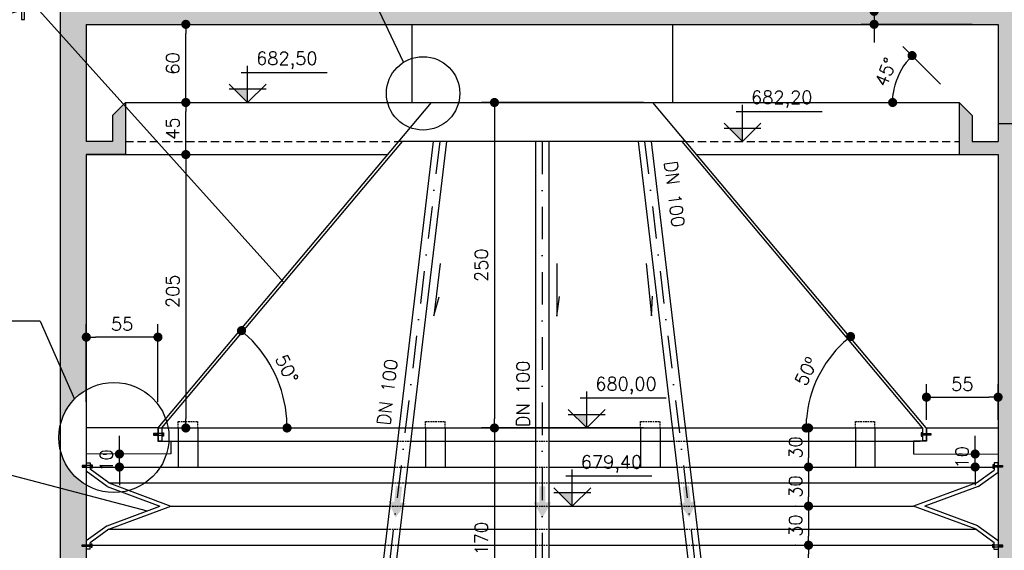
# Model space of a CAD drawing. Extents: x -5331 to -1301, y -1061 to 1809.
# Tile 4 of 25: x -4043 to -3287, y -446 to -38. Entities that reach past the tile are written whole.
import ezdxf

# ---------------------------------------------------------------- set-up
doc = ezdxf.new("R2010")
doc.units = 0
doc.header["$LTSCALE"] = 10
doc.header["$MEASUREMENT"] = 0
for name, pattern in [('DASHDOT', [1, 0.5, -0.25, 0, -0.25]), ('HIDDEN', [0.375, 0.25, -0.125]), ('HIDDEN2', [0.1875, 0.125, -0.0625])]:
    doc.linetypes.add(name, pattern=pattern)
doc.layers.get('0').update_dxf_attribs({"linetype": 'CONTINUOUS'})
doc.layers.get('DEFPOINTS').update_dxf_attribs({"linetype": 'CONTINUOUS'})
for name, color, linetype in [('BAR-EIXOS', 9, 'DASHDOT'), ('BAR-PECAS', 3, 'CONTINUOUS'), ('ELEVAÇÃO', 2, 'CONTINUOUS'), ('HITA', 150, 'CONTINUOUS'), ('PAREDES', 5, 'CONTINUOUS'), ('PROJEÇAO', 9, 'HIDDEN')]:
    doc.layers.add(name, color=color, linetype=linetype)
doc.styles.add('ROMANS', font='romans.shx')
doc.dimstyles.new('DIM1', dxfattribs={"dimtxt": 10, "dimasz": 7, "dimexe": 10, "dimexo": 20, "dimgap": 5, "dimtad": 1, "dimdec": 0, "dimzin": 0, "dimdsep": 46, "dimtxsty": 'ROMANS', "dimblk1": 'DOT', "dimblk2": 'DOT', "dimsah": 1, "dimcen": 0, "dimclrd": 9, "dimclre": 9, "dimclrt": 3, "dimadec": 0, "dimazin": 0, "dimtfac": 1e-07, "dimtdec": 0, "dimtix": 1, "dimtmove": 2, "dimatfit": 3, "dimldrblk": 'DOT', "dimfxl": 0, "dimtolj": 1, "dimtzin": 0, "dimlwd": -1, "dimlwe": -1, "dimarcsym": 0})

# ---------------------------------------------------------------- blocks, each defined once
blk = doc.blocks.new('DOT')
at = {"color": 0, "linetype": 'ByBlock'}
blk.add_line((-0.5, 0), (-1, 0), dxfattribs=at)
at = {"color": 0, "linetype": 'ByBlock', "const_width": 0.5}
blk.add_lwpolyline([(-0.25, 0, 1), (0.25, 0, 1)], format="xyb", close=True, dxfattribs=at)
blk = doc.blocks.new('*D124')
at = {"color": 9}
for p, q in [((-4033.4, -31.58), (-4176.46, -31.58)), ((-4166.46, -734.58), (-4166.46, -38.58)), ((-4033.4, -741.58), (-4176.46, -741.58))]:
    blk.add_line(p, q, dxfattribs=at)
at = {"layer": 'DEFPOINTS', "color": 0}
for p in [(-4166.46, -31.58), (-4013.4, -31.58), (-4013.4, -741.58)]:
    blk.add_point(p, dxfattribs=at)
at = {"color": 9, "xscale": 7, "yscale": 7, "zscale": 7}
for p, rotation in [((-4166.46, -31.58), 90), ((-4166.46, -741.58), 270)]:
    blk.add_blockref('DOT', p, dxfattribs=dict(at, rotation=rotation))
at = {"color": 3, "insert": (-4176.46, -386.58), "char_height": 10, "attachment_point": 5, "rotation": 90, "style": 'ROMANS'}
blk.add_mtext('\\A1;715', dxfattribs=at)
blk = doc.blocks.new('_DOT')
at = {"color": 0, "linetype": 'ByBlock'}
blk.add_line((-0.5, 0), (-1, 0), dxfattribs=at)
at = {"color": 0, "linetype": 'ByBlock', "const_width": 0.5}
blk.add_lwpolyline([(-0.25, 0, 1), (0.25, 0, 1)], format="xyb", close=True, dxfattribs=at)
blk = doc.blocks.new('*D132')
at = {"color": 9}
blk.add_arc((-3349.99, -351.58), 89.33, 132.68037, 175.50899, dxfattribs=at)
at = {"layer": 'DEFPOINTS', "color": 0}
for p in [(-3507.32, -151.58), (-3423.58, -300.93), (-3955.59, -351.58), (-3353.92, -351.58), (-3349.68, -351.98)]:
    blk.add_point(p, dxfattribs=at)
at = {"color": 9, "xscale": 7, "yscale": 7, "zscale": 7}
for p, rotation in [((-3405.22, -281.37), 40.43486447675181), ((-3439.32, -351.58), 267.7544937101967)]:
    blk.add_blockref('DOT', p, dxfattribs=dict(at, rotation=rotation))
at = {"color": 3, "insert": (-3439.34, -308.19), "char_height": 10, "attachment_point": 5, "rotation": 64.09468, "style": 'ROMANS'}
blk.add_mtext('\\A1;50º', dxfattribs=at)
blk = doc.blocks.new('*D133')
at = {"color": 9}
blk.add_arc((-3935.36, -351.58), 97.49, 4.11477, 45.97197, dxfattribs=at)
at = {"layer": 'DEFPOINTS', "color": 0}
for p in [(-3768.05, -151.58), (-3841.97, -323.57), (-3935.69, -351.98), (-3931.45, -351.58), (-3319.79, -351.58)]:
    blk.add_point(p, dxfattribs=at)
at = {"color": 9, "xscale": 7, "yscale": 7, "zscale": 7}
for p, rotation in [((-3872.8, -276.8), 138.0293574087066), ((-3837.87, -351.58), 272.0573864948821)]:
    blk.add_blockref('DOT', p, dxfattribs=dict(at, rotation=rotation))
at = {"color": 3, "insert": (-3837.97, -306.08), "char_height": 10, "attachment_point": 5, "rotation": 295.04337, "style": 'ROMANS'}
blk.add_mtext('\\A1;50°', dxfattribs=at)
blk = doc.blocks.new('*D134')
at = {"color": 9}
for p, q in [((-3941.98, -141.58), (-3905.58, -141.58)), ((-3915.58, -148.58), (-3915.58, -344.58)), ((-3927.02, -351.58), (-3905.58, -351.58))]:
    blk.add_line(p, q, dxfattribs=at)
at = {"layer": 'DEFPOINTS', "color": 0}
for p in [(-3961.98, -141.58), (-3947.02, -351.58), (-3915.58, -351.58)]:
    blk.add_point(p, dxfattribs=at)
at = {"color": 9, "xscale": 7, "yscale": 7, "zscale": 7}
for p, rotation in [((-3915.58, -141.58), 90), ((-3915.58, -351.58), 270)]:
    blk.add_blockref('DOT', p, dxfattribs=dict(at, rotation=rotation))
at = {"color": 3, "insert": (-3925.58, -246.58), "char_height": 10, "attachment_point": 5, "rotation": 90, "style": 'ROMANS'}
blk.add_mtext('\\A1;205', dxfattribs=at)
blk = doc.blocks.new('*D135')
at = {"color": 9}
for p, q in [((-3966.53, -364.58), (-3966.52, -357.58)), ((-3979.12, -371.57), (-3976.54, -371.57)), ((-3966.55, -381.59), (-3966.54, -371.58)), ((-3979.14, -381.58), (-3976.55, -381.58)), ((-3966.56, -388.59), (-3966.57, -395.59))]:
    blk.add_line(p, q, dxfattribs=at)
at = {"layer": 'DEFPOINTS', "color": 0}
for p in [(-3966.54, -371.58), (-3959.12, -371.59), (-3959.14, -381.6)]:
    blk.add_point(p, dxfattribs=at)
at = {"color": 9, "xscale": 7, "yscale": 7, "zscale": 7}
for p, rotation in [((-3966.54, -371.58), 269.9313088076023), ((-3966.55, -381.59), 89.93130880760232)]:
    blk.add_blockref('DOT', p, dxfattribs=dict(at, rotation=rotation))
at = {"color": 3, "insert": (-3976.54, -376.57), "char_height": 10, "attachment_point": 5, "rotation": 89.93131, "style": 'ROMANS'}
blk.add_mtext('\\A1;10', dxfattribs=at)
blk = doc.blocks.new('*D136')
at = {"color": 9}
for p, q in [((-3991.98, -331.58), (-3991.98, -271.8)), ((-3936.98, -331.58), (-3936.98, -271.8)), ((-3943.98, -281.8), (-3984.98, -281.8))]:
    blk.add_line(p, q, dxfattribs=at)
at = {"layer": 'DEFPOINTS', "color": 0}
for p in [(-3991.98, -281.8), (-3991.98, -351.58), (-3936.98, -351.58)]:
    blk.add_point(p, dxfattribs=at)
at = {"color": 9, "xscale": 7, "yscale": 7, "zscale": 7, "rotation": 180}
blk.add_blockref('DOT', (-3991.98, -281.8), dxfattribs=at)
at = {"color": 9, "xscale": 7, "yscale": 7, "zscale": 7}
blk.add_blockref('DOT', (-3936.98, -281.8), dxfattribs=at)
at = {"color": 3, "insert": (-3964.48, -271.8), "char_height": 10, "attachment_point": 5, "style": 'ROMANS'}
blk.add_mtext('\\A1;55', dxfattribs=at)
blk = doc.blocks.new('*D137')
at = {"color": 9}
for p, q in [((-3941.98, -101.58), (-3905.58, -101.58)), ((-3915.58, -134.58), (-3915.58, -108.58)), ((-3941.98, -141.58), (-3905.58, -141.58))]:
    blk.add_line(p, q, dxfattribs=at)
at = {"layer": 'DEFPOINTS', "color": 0}
for p in [(-3961.98, -101.58), (-3915.58, -101.58), (-3961.98, -141.58)]:
    blk.add_point(p, dxfattribs=at)
at = {"color": 9, "xscale": 7, "yscale": 7, "zscale": 7}
for p, rotation in [((-3915.58, -101.58), 90), ((-3915.58, -141.58), 270)]:
    blk.add_blockref('DOT', p, dxfattribs=dict(at, rotation=rotation))
at = {"color": 3, "insert": (-3925.58, -121.58), "char_height": 10, "attachment_point": 5, "rotation": 90, "style": 'ROMANS'}
blk.add_mtext('\\A1;45', dxfattribs=at)
blk = doc.blocks.new('*D138')
at = {"color": 9}
for p, q in [((-3971.98, -41.58), (-3905.58, -41.58)), ((-3915.58, -94.58), (-3915.58, -48.58)), ((-3941.98, -101.58), (-3905.58, -101.58))]:
    blk.add_line(p, q, dxfattribs=at)
at = {"layer": 'DEFPOINTS', "color": 0}
for p in [(-3991.98, -41.58), (-3915.58, -41.58), (-3961.98, -101.58)]:
    blk.add_point(p, dxfattribs=at)
at = {"color": 9, "xscale": 7, "yscale": 7, "zscale": 7}
for p, rotation in [((-3915.58, -41.58), 90), ((-3915.58, -101.58), 270)]:
    blk.add_blockref('DOT', p, dxfattribs=dict(at, rotation=rotation))
at = {"color": 3, "insert": (-3925.58, -71.58), "char_height": 10, "attachment_point": 5, "rotation": 90, "style": 'ROMANS'}
blk.add_mtext('\\A1;60', dxfattribs=at)
blk = doc.blocks.new('*D140')
at = {"color": 9}
for p, q in [((-3564.11, -101.58), (-3688.65, -101.58)), ((-3678.65, -108.58), (-3678.65, -344.58)), ((-3564.11, -351.58), (-3688.65, -351.58))]:
    blk.add_line(p, q, dxfattribs=at)
at = {"layer": 'DEFPOINTS', "color": 0}
for p in [(-3544.11, -101.58), (-3678.65, -351.58), (-3544.11, -351.58)]:
    blk.add_point(p, dxfattribs=at)
at = {"color": 9, "xscale": 7, "yscale": 7, "zscale": 7}
for p, rotation in [((-3678.65, -101.58), 90), ((-3678.65, -351.58), 270)]:
    blk.add_blockref('DOT', p, dxfattribs=dict(at, rotation=rotation))
at = {"color": 3, "insert": (-3688.65, -226.58), "char_height": 10, "attachment_point": 5, "rotation": 90, "style": 'ROMANS'}
blk.add_mtext('\\A1;250', dxfattribs=at)
blk = doc.blocks.new('*D141')
at = {"color": 9}
for p, q in [((-3457.51, -441.58), (-3447.51, -441.58)), ((-3437.51, -514.58), (-3437.51, -448.58)), ((-3457.51, -521.58), (-3447.51, -521.58))]:
    blk.add_line(p, q, dxfattribs=at)
at = {"layer": 'DEFPOINTS', "color": 0}
for p in [(-3437.51, -441.58), (-3437.51, -441.58), (-3437.51, -521.58)]:
    blk.add_point(p, dxfattribs=at)
at = {"color": 9, "xscale": 7, "yscale": 7, "zscale": 7}
for p, rotation in [((-3437.51, -441.58), 90), ((-3437.51, -521.58), 270)]:
    blk.add_blockref('DOT', p, dxfattribs=dict(at, rotation=rotation))
at = {"color": 3, "insert": (-3447.51, -481.58), "char_height": 10, "attachment_point": 5, "rotation": 90, "style": 'ROMANS'}
blk.add_mtext('\\A1;80', dxfattribs=at)
blk = doc.blocks.new('*D143')
at = {"color": 9}
for p, q in [((-3564.11, -351.58), (-3688.65, -351.58)), ((-3678.65, -358.58), (-3678.65, -514.58)), ((-3564.11, -521.58), (-3688.65, -521.58))]:
    blk.add_line(p, q, dxfattribs=at)
at = {"layer": 'DEFPOINTS', "color": 0}
for p in [(-3544.11, -351.58), (-3678.65, -521.58), (-3544.11, -521.58)]:
    blk.add_point(p, dxfattribs=at)
at = {"color": 9, "xscale": 7, "yscale": 7, "zscale": 7}
for p, rotation in [((-3678.65, -351.58), 90), ((-3678.65, -521.58), 270)]:
    blk.add_blockref('DOT', p, dxfattribs=dict(at, rotation=rotation))
at = {"color": 3, "insert": (-3688.65, -436.58), "char_height": 10, "attachment_point": 5, "rotation": 90, "style": 'ROMANS'}
blk.add_mtext('\\A1;170', dxfattribs=at)
blk = doc.blocks.new('*D146')
at = {"color": 9}
for p, q in [((-3448.44, -351.58), (-3447.51, -351.58)), ((-3437.51, -358.58), (-3437.51, -374.58)), ((-3448.44, -381.58), (-3447.51, -381.58))]:
    blk.add_line(p, q, dxfattribs=at)
at = {"layer": 'DEFPOINTS', "color": 0}
for p in [(-3428.44, -351.58), (-3437.51, -381.58), (-3428.44, -381.58)]:
    blk.add_point(p, dxfattribs=at)
at = {"color": 9, "xscale": 7, "yscale": 7, "zscale": 7}
for p, rotation in [((-3437.51, -351.58), 90), ((-3437.51, -381.58), 270)]:
    blk.add_blockref('DOT', p, dxfattribs=dict(at, rotation=rotation))
at = {"color": 3, "insert": (-3447.51, -366.58), "char_height": 10, "attachment_point": 5, "rotation": 90, "style": 'ROMANS'}
blk.add_mtext('\\A1;30', dxfattribs=at)
blk = doc.blocks.new('*D147')
at = {"color": 9}
for p, q in [((-3309.6, -364.56), (-3309.59, -357.56)), ((-3322.19, -371.54), (-3319.61, -371.55)), ((-3309.62, -381.57), (-3309.61, -371.56)), ((-3322.21, -381.56), (-3319.62, -381.56)), ((-3309.63, -388.57), (-3309.64, -395.57))]:
    blk.add_line(p, q, dxfattribs=at)
at = {"layer": 'DEFPOINTS', "color": 0}
for p in [(-3309.61, -371.56), (-3302.19, -371.57), (-3302.21, -381.58)]:
    blk.add_point(p, dxfattribs=at)
at = {"color": 9, "xscale": 7, "yscale": 7, "zscale": 7}
for p, rotation in [((-3309.61, -371.56), 269.9313088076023), ((-3309.62, -381.57), 89.93130880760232)]:
    blk.add_blockref('DOT', p, dxfattribs=dict(at, rotation=rotation))
at = {"color": 3, "insert": (-3319.61, -374.11), "char_height": 10, "attachment_point": 5, "rotation": 89.93131, "style": 'ROMANS'}
blk.add_mtext('\\A1;10', dxfattribs=at)
blk = doc.blocks.new('*D151')
at = {"color": 9}
for p, q in [((-3447.19, -411.58), (-3447.51, -411.58)), ((-3437.51, -418.58), (-3437.51, -434.58)), ((-3447.19, -441.58), (-3447.51, -441.58))]:
    blk.add_line(p, q, dxfattribs=at)
at = {"layer": 'DEFPOINTS', "color": 0}
for p in [(-3427.19, -411.58), (-3437.51, -441.58), (-3427.19, -441.58)]:
    blk.add_point(p, dxfattribs=at)
at = {"color": 9, "xscale": 7, "yscale": 7, "zscale": 7}
for p, rotation in [((-3437.51, -411.58), 90), ((-3437.51, -441.58), 270)]:
    blk.add_blockref('DOT', p, dxfattribs=dict(at, rotation=rotation))
at = {"color": 3, "insert": (-3447.51, -426.58), "char_height": 10, "attachment_point": 5, "rotation": 90, "style": 'ROMANS'}
blk.add_mtext('\\A1;30', dxfattribs=at)
blk = doc.blocks.new('*D152')
at = {"color": 9}
for p, q in [((-3448.44, -381.58), (-3447.51, -381.58)), ((-3437.51, -388.58), (-3437.51, -404.58)), ((-3448.44, -411.58), (-3447.51, -411.58))]:
    blk.add_line(p, q, dxfattribs=at)
at = {"layer": 'DEFPOINTS', "color": 0}
for p in [(-3428.44, -381.58), (-3437.51, -411.58), (-3428.44, -411.58)]:
    blk.add_point(p, dxfattribs=at)
at = {"color": 9, "xscale": 7, "yscale": 7, "zscale": 7}
for p, rotation in [((-3437.51, -381.58), 90), ((-3437.51, -411.58), 270)]:
    blk.add_blockref('DOT', p, dxfattribs=dict(at, rotation=rotation))
at = {"color": 3, "insert": (-3447.51, -396.58), "char_height": 10, "attachment_point": 5, "rotation": 90, "style": 'ROMANS'}
blk.add_mtext('\\A1;30', dxfattribs=at)
blk = doc.blocks.new('*D153')
at = {"color": 9}
for p, q in [((-3346.98, -345.32), (-3346.98, -317.93)), ((-3291.98, -345.32), (-3291.98, -317.93)), ((-3339.98, -327.93), (-3298.98, -327.93))]:
    blk.add_line(p, q, dxfattribs=at)
at = {"layer": 'DEFPOINTS', "color": 0}
for p in [(-3291.98, -327.93), (-3346.98, -365.32), (-3291.98, -365.32)]:
    blk.add_point(p, dxfattribs=at)
at = {"color": 9, "xscale": 7, "yscale": 7, "zscale": 7, "rotation": 180}
blk.add_blockref('DOT', (-3346.98, -327.93), dxfattribs=at)
at = {"color": 9, "xscale": 7, "yscale": 7, "zscale": 7}
blk.add_blockref('DOT', (-3291.98, -327.93), dxfattribs=at)
at = {"color": 3, "insert": (-3319.48, -317.93), "char_height": 10, "attachment_point": 5, "style": 'ROMANS'}
blk.add_mtext('\\A1;55', dxfattribs=at)
blk = doc.blocks.new('*D154')
at = {"color": 9}
for p, q in [((-3741.98, -21.58), (-3741.98, 3.19)), ((-3541.98, -21.58), (-3541.98, 3.19)), ((-3734.98, -6.81), (-3548.98, -6.81))]:
    blk.add_line(p, q, dxfattribs=at)
at = {"layer": 'DEFPOINTS', "color": 0}
for p in [(-3541.98, -6.81), (-3741.98, -41.58), (-3541.98, -41.58)]:
    blk.add_point(p, dxfattribs=at)
at = {"color": 9, "xscale": 7, "yscale": 7, "zscale": 7, "rotation": 180}
blk.add_blockref('DOT', (-3741.98, -6.81), dxfattribs=at)
at = {"color": 9, "xscale": 7, "yscale": 7, "zscale": 7}
blk.add_blockref('DOT', (-3541.98, -6.81), dxfattribs=at)
at = {"color": 3, "insert": (-3641.98, 3.19), "char_height": 10, "attachment_point": 5, "style": 'ROMANS'}
blk.add_mtext('\\A1;200', dxfattribs=at)
blk = doc.blocks.new('*D156')
at = {"color": 9}
for p, q in [((-3387.16, -24.58), (-3387.16, -17.58)), ((-3291.98, -31.58), (-3397.16, -31.58)), ((-3387.16, -31.58), (-3387.16, -41.58)), ((-3311.98, -41.58), (-3397.16, -41.58)), ((-3387.16, -48.58), (-3387.16, -55.58))]:
    blk.add_line(p, q, dxfattribs=at)
at = {"layer": 'DEFPOINTS', "color": 0}
for p in [(-3271.98, -31.58), (-3387.16, -41.58), (-3291.98, -41.58)]:
    blk.add_point(p, dxfattribs=at)
at = {"color": 9, "xscale": 7, "yscale": 7, "zscale": 7}
for p, rotation in [((-3387.16, -31.58), 270), ((-3387.16, -41.58), 90)]:
    blk.add_blockref('DOT', p, dxfattribs=dict(at, rotation=rotation))
at = {"color": 3, "insert": (-3397.16, -20.7), "char_height": 10, "attachment_point": 5, "rotation": 90, "style": 'ROMANS'}
blk.add_mtext('\\A1;15', dxfattribs=at)
blk = doc.blocks.new('*D158')
at = {"color": 9}
blk.add_line((-3336.12, -87.44), (-3365.09, -58.48), dxfattribs=at)
blk.add_arc((-3321.98, -101.58), 50.96, 142.87661, 172.12339, dxfattribs=at)
at = {"layer": 'DEFPOINTS', "color": 0}
for p in [(-3366.11, -76.1), (-3471.98, -101.58), (-3321.98, -101.58), (-3321.98, -101.58), (-3311.98, -111.58)]:
    blk.add_point(p, dxfattribs=at)
at = {"color": 9, "xscale": 7, "yscale": 7, "zscale": 7}
for p, rotation in [((-3358.01, -65.55), 48.93830731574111), ((-3372.94, -101.58), 266.0616926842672)]:
    blk.add_blockref('DOT', p, dxfattribs=dict(at, rotation=rotation))
at = {"color": 3, "insert": (-3378.3, -78.25), "char_height": 10, "attachment_point": 5, "rotation": 67.5, "style": 'ROMANS'}
blk.add_mtext('\\A1;45°', dxfattribs=at)
blk = doc.blocks.new('BB-1-CC01-N10-D250-S0')
at = {"layer": 'BAR-EIXOS'}
for p, q in [((-35, 0), (0, 0)), ((0, 0), (0, -35))]:
    blk.add_line(p, q, dxfattribs=at)
at = {"layer": 'BAR-PECAS'}
for points in [[(-35, 20), (-32.8, 20), (-32.8, -20), (-35, -20)], [(20, -35), (20, -32.8), (-20, -32.8), (-20, -35)]]:
    blk.add_lwpolyline(points, close=True, dxfattribs=at)
for radius in [46.5, 19.1]:
    blk.add_arc((-32.8, -32.8), radius, 0, 90, dxfattribs=at)

msp = doc.modelspace()

# ---------------------------------------------------------------- hatches: boundary and pattern name
at = {"linetype": 'Continuous'}
h = msp.add_hatch(dxfattribs=at)
h.set_pattern_fill('AR-CONC', color=9, scale=3, style=0)
h.set_pattern_definition([(50, (0, 0), (21.517805, -1.882564), [2.25, -24.75]), (355, (0, 0), (-4.16254, 22.56576), [1.8, -19.8]), (100.4514, (1.793, -0.157), (17.35528, 20.68319), [1.9122, -21.03426]), (46.1842, (0, 6), (32.01723, -4.96557), [3.375, -37.125]), (96.6356, (2.668, 5.586), (28.03988, 29.22354), [2.8683, -31.5514]), (351.1842, (0, 6), (28.03986, 29.22356), [2.7, -29.7]), (21, (3, 4.5), (17.90721, -12.07857), [2.25, -24.75]), (326, (3, 4.5), (7.29946, 21.7545), [1.8, -19.8]), (71.4514, (4.492, 3.493), (25.20668, 9.67591), [1.9122, -21.03426]), (37.5, (0, 0), (0.364796, 9.986816), [0, -19.56, 0, -20.1, 0, -19.875]), (7.5, (0, 0), (7.892086, 11.83235), [0, -11.46, 0, -19.11, 0, -7.575]), (327.5, (-6.69, 0), (16.014673, -0.676646), [0, -7.5, 0, -23.4, 0, -31.05]), (317.5, (-9.69, 0), (17.495585, 3.00315), [0, -9.75, 0, -15.54, 0, -22.05])])
h.paths.add_polyline_path([(-3991.98, -442.63), (-3995.13, -442.63), (-3995.13, -441.27), (-3991.98, -441.28), (-3991.98, -423.78), (-4011.98, -427.46), (-4011.98, -631.58), (-4002.08, -631.58), (-4002.08, -625.58), (-4000.16, -625.58), (-4000.16, -631.58), (-3991.98, -631.58)])
h.paths.add_polyline_path([(-3991.98, -651.58), (-4000.16, -651.58), (-4000.16, -657.58), (-4002.08, -657.58), (-4002.08, -651.58), (-4011.98, -651.58), (-4011.98, -741.58), (-4031.98, -741.58), (-4031.98, -761.58), (-3758.91, -761.58), (-3762.06, -753.83, -0.538906), (-3807.51, -741.58), (-3991.98, -741.58)])
h.paths.add_polyline_path([(-3251.98, -741.58), (-3401.4, -741.58), (-3487.74, -741.58), (-3487.74, -745.86), (-3489.24, -745.86), (-3489.24, -741.58), (-3641.08, -741.58), (-3641.08, -745.86), (-3642.58, -745.86), (-3642.58, -741.58), (-3754, -741.58, -0.132437), (-3762.06, -753.83), (-3758.91, -761.58), (-3251.98, -761.58)])
h.paths.add_polyline_path([(-3271.98, -681.58), (-3291.98, -681.58), (-3291.98, -721.58), (-3291.98, -741.58), (-3271.98, -741.58)])
h.paths.add_polyline_path([(-3271.98, -117.88), (-3291.98, -117.88), (-3291.98, -131.58), (-3311.98, -131.58), (-3311.98, -111.58), (-3321.98, -101.58), (-3321.98, -141.58), (-3291.98, -141.58), (-3291.98, -380.4), (-3288.55, -380.4), (-3288.55, -381.75), (-3291.98, -381.75), (-3291.98, -441.54), (-3288.46, -441.55), (-3288.46, -442.9), (-3291.98, -442.89), (-3291.98, -681.58), (-3271.98, -681.58)])
h.paths.add_polyline_path([(-3271.98, -31.58), (-3477.27, -31.58), (-3477.27, -31.58), (-3477.27, -31.58), (-3766.98, -31.58), (-3762.24, -41.58), (-3291.98, -41.58), (-3291.98, -117.88), (-3271.98, -117.88)])
h.paths.add_polyline_path([(-3766.98, -31.58), (-4011.98, -31.58), (-4011.98, -48.81), (-3991.98, -71.06), (-3991.98, -41.58), (-3762.24, -41.58)])
h.paths.add_polyline_path([(-3991.98, -71.06), (-4011.98, -48.81), (-4011.98, -304.62), (-4001.07, -329.39, -0.06849), (-3991.98, -322.3), (-3991.98, -141.58), (-3961.98, -141.58), (-3961.98, -104.44), (-3963.33, -102.93), (-3971.98, -111.58), (-3971.98, -131.58), (-3991.98, -131.58)])
h.paths.add_polyline_path([(-4011.98, -304.62), (-4011.98, -349.47, -0.137731), (-4001.07, -329.39)])
h.paths.add_polyline_path([(-3991.98, -395.42, -0.208186), (-4011.98, -368.26), (-4011.98, -427.46), (-3991.98, -423.78)])
for points in [[(-3755.65, -408.4), (-3760.01, -407.92), (-3754.55, -420.35), (-3746.51, -409.4), (-3750.88, -408.93), (-3749.54, -396.68), (-3754.31, -396.16)], [(-3644.26, -408.79), (-3648.65, -408.79), (-3641.86, -420.55), (-3635.07, -408.79), (-3639.46, -408.79), (-3639.46, -396.47), (-3644.26, -396.47)], [(-3527.96, -408.4), (-3523.6, -407.92), (-3529.07, -420.35), (-3537.1, -409.4), (-3532.73, -408.93), (-3534.08, -396.68), (-3529.31, -396.16)]]:
    msp.add_hatch(color=1, dxfattribs=at).paths.add_polyline_path(points)
at = {"layer": 'ELEVAÇÃO'}
for points in [[(-3868.13, -91.44), (-3878.28, -91.44), (-3868.13, -101.58)], [(-3488.19, -121.44), (-3498.33, -121.44), (-3488.19, -131.58)], [(-3607.78, -341.44), (-3617.92, -341.44), (-3607.78, -351.58)], [(-3618.91, -401.44), (-3629.05, -401.44), (-3618.91, -411.58)]]:
    msp.add_hatch(color=256, dxfattribs=at).paths.add_polyline_path(points)

# ---------------------------------------------------------------- linework, layer by layer
at = {"color": 9}
for p, q in [((-3748.45, -70.73), (-3873.32, 193.07)), ((-4082.32, 29.45), (-3840.24, -239.89)), ((-4027.42, -269.56), (-4126.34, -269.56)), ((-4027.42, -269.56), (-4001.07, -329.39)), ((-4251.3, -335.21), (-3945.2, -415.15))]:
    msp.add_line(p, q, dxfattribs=at)
at = {"color": 5, "linetype": 'Continuous'}
for p, q in [((-4011.98, -31.58), (-4011.98, -741.58)), ((-3991.98, -41.58), (-3991.98, -131.58)), ((-3291.98, -41.58), (-3291.98, -131.58)), ((-3971.98, -111.58), (-3961.98, -101.58)), ((-3971.98, -111.58), (-3961.98, -101.58)), ((-3961.98, -101.58), (-3961.98, -141.58)), ((-3321.98, -101.58), (-3321.98, -141.58)), ((-3311.98, -111.58), (-3321.98, -101.58)), ((-3311.98, -111.58), (-3321.98, -101.58)), ((-3971.98, -111.58), (-3971.98, -131.58)), ((-3311.98, -111.58), (-3311.98, -131.58)), ((-3971.98, -131.58), (-3991.98, -131.58)), ((-3311.98, -131.58), (-3291.98, -131.58)), ((-3961.98, -141.58), (-3991.98, -141.58)), ((-3991.98, -141.58), (-3991.98, -741.58)), ((-3321.98, -141.58), (-3291.98, -141.58)), ((-3291.98, -141.58), (-3291.98, -721.58))]:
    msp.add_line(p, q, dxfattribs=at)
at = {"color": 5}
msp.add_line((-3991.98, -41.58), (-3291.98, -41.58), dxfattribs=at)
at = {"color": 7}
for p, q in [((-3741.98, -41.58), (-3741.98, -101.58)), ((-3541.98, -41.58), (-3541.98, -101.58)), ((-3961.98, -101.58), (-3741.98, -101.58)), ((-3741.98, -101.58), (-3541.98, -101.58)), ((-3541.98, -101.58), (-3321.98, -101.58)), ((-3961.98, -141.58), (-3760.55, -141.58)), ((-3523.41, -141.58), (-3321.98, -141.58)), ((-3936.8, -351.58), (-3349.98, -351.58)), ((-3921.35, -351.58), (-3921.35, -381.58)), ((-3906.35, -351.58), (-3906.35, -381.58)), ((-3731.54, -351.58), (-3731.54, -381.58)), ((-3716.54, -351.58), (-3716.54, -381.58)), ((-3566.54, -351.58), (-3566.54, -381.58)), ((-3551.54, -351.58), (-3551.54, -381.58)), ((-3401.54, -351.58), (-3401.54, -381.58)), ((-3386.54, -351.58), (-3386.54, -381.58)), ((-3940.18, -357.22), (-3940.18, -355.86)), ((-3939.89, -357.22), (-3939.89, -355.86)), ((-3939.89, -357.22), (-3939.89, -355.86)), ((-3939.6, -357.22), (-3939.6, -355.86)), ((-3939.6, -357.22), (-3939.6, -355.86)), ((-3939.31, -357.22), (-3939.31, -355.86)), ((-3939.31, -357.22), (-3939.31, -355.86)), ((-3939.03, -357.22), (-3939.03, -355.86)), ((-3939.03, -357.22), (-3939.03, -355.86)), ((-3938.74, -357.22), (-3938.74, -355.86)), ((-3938.74, -357.22), (-3938.74, -355.86)), ((-3938.45, -357.22), (-3938.45, -355.86)), ((-3938.45, -357.22), (-3938.45, -355.86)), ((-3938.16, -357.22), (-3938.16, -355.86)), ((-3938.16, -357.22), (-3938.16, -355.86)), ((-3937.87, -357.22), (-3937.87, -355.86)), ((-3937.87, -357.22), (-3937.87, -355.86)), ((-3937.58, -357.22), (-3937.58, -355.86)), ((-3926.97, -361.58), (-3753.14, -361.58)), ((-3743.06, -361.58), (-3646.54, -361.58)), ((-3636.54, -361.58), (-3540.9, -361.58)), ((-3566.54, -361.58), (-3551.54, -361.58)), ((-3530.9, -361.58), (-3351.73, -361.58)), ((-3401.54, -361.58), (-3386.54, -361.58)), ((-3346.38, -357.22), (-3346.38, -355.86)), ((-3346.09, -357.22), (-3346.09, -355.86)), ((-3346.09, -357.22), (-3346.09, -355.86)), ((-3345.8, -357.22), (-3345.8, -355.86)), ((-3345.8, -357.22), (-3345.8, -355.86)), ((-3345.51, -357.22), (-3345.51, -355.86)), ((-3345.51, -357.22), (-3345.51, -355.86)), ((-3345.23, -357.22), (-3345.23, -355.86)), ((-3345.23, -357.22), (-3345.23, -355.86)), ((-3344.94, -357.22), (-3344.94, -355.86)), ((-3344.94, -357.22), (-3344.94, -355.86)), ((-3344.65, -357.22), (-3344.65, -355.86)), ((-3344.65, -357.22), (-3344.65, -355.86)), ((-3344.36, -357.22), (-3344.36, -355.86)), ((-3344.36, -357.22), (-3344.36, -355.86)), ((-3344.07, -357.22), (-3344.07, -355.86)), ((-3344.07, -357.22), (-3344.07, -355.86)), ((-3343.78, -357.22), (-3343.78, -355.86)), ((-3994.94, -381.75), (-3994.94, -380.4)), ((-3994.65, -381.75), (-3994.65, -380.4)), ((-3994.65, -381.75), (-3994.65, -380.4)), ((-3994.36, -381.75), (-3994.36, -380.4)), ((-3994.36, -381.75), (-3994.36, -380.4)), ((-3994.07, -381.75), (-3994.07, -380.4)), ((-3994.07, -381.75), (-3994.07, -380.4)), ((-3993.78, -381.75), (-3993.78, -380.4)), ((-3993.78, -381.75), (-3993.78, -380.4)), ((-3993.49, -381.75), (-3993.49, -380.4)), ((-3993.49, -381.75), (-3993.49, -380.4)), ((-3993.2, -381.75), (-3993.2, -380.4)), ((-3993.2, -381.75), (-3993.2, -380.4)), ((-3992.91, -381.75), (-3992.91, -380.4)), ((-3992.91, -381.75), (-3992.91, -380.4)), ((-3992.63, -381.75), (-3992.63, -380.4)), ((-3992.63, -381.75), (-3992.63, -380.4)), ((-3992.34, -381.75), (-3992.34, -380.4)), ((-3987.57, -381.58), (-3755.53, -381.58)), ((-3921.35, -381.58), (-3906.35, -381.58)), ((-3745.45, -381.58), (-3646.54, -381.58)), ((-3731.54, -381.58), (-3716.54, -381.58)), ((-3636.54, -381.58), (-3538.51, -381.58)), ((-3566.54, -381.58), (-3551.54, -381.58)), ((-3528.52, -381.58), (-3296.09, -381.58)), ((-3401.54, -381.58), (-3386.54, -381.58)), ((-3291.33, -381.75), (-3291.33, -380.4)), ((-3291.04, -381.75), (-3291.04, -380.4)), ((-3291.04, -381.75), (-3291.04, -380.4)), ((-3290.76, -381.75), (-3290.76, -380.4)), ((-3290.76, -381.75), (-3290.76, -380.4)), ((-3290.47, -381.75), (-3290.47, -380.4)), ((-3290.47, -381.75), (-3290.47, -380.4)), ((-3290.18, -381.75), (-3290.18, -380.4)), ((-3290.18, -381.75), (-3290.18, -380.4)), ((-3289.89, -381.75), (-3289.89, -380.4)), ((-3289.89, -381.75), (-3289.89, -380.4)), ((-3289.6, -381.75), (-3289.6, -380.4)), ((-3289.6, -381.75), (-3289.6, -380.4)), ((-3289.31, -381.75), (-3289.31, -380.4)), ((-3289.31, -381.75), (-3289.31, -380.4)), ((-3289.02, -381.75), (-3289.02, -380.4)), ((-3289.02, -381.75), (-3289.02, -380.4)), ((-3288.73, -381.75), (-3288.73, -380.4)), ((-3926.98, -411.58), (-3759.11, -411.58)), ((-3749.04, -411.58), (-3646.54, -411.58)), ((-3636.54, -411.58), (-3534.92, -411.58)), ((-3524.94, -411.58), (-3356.98, -411.58)), ((-3994.95, -442.63), (-3994.95, -441.27)), ((-3994.66, -442.63), (-3994.66, -441.27)), ((-3994.66, -442.63), (-3994.66, -441.27)), ((-3994.37, -442.63), (-3994.37, -441.27)), ((-3994.37, -442.63), (-3994.37, -441.27)), ((-3994.08, -442.63), (-3994.08, -441.27)), ((-3994.08, -442.63), (-3994.08, -441.27)), ((-3993.79, -442.63), (-3993.79, -441.27)), ((-3993.79, -442.63), (-3993.79, -441.27)), ((-3993.5, -442.63), (-3993.5, -441.27)), ((-3993.5, -442.63), (-3993.5, -441.27)), ((-3993.21, -442.63), (-3993.21, -441.27)), ((-3993.21, -442.63), (-3993.21, -441.27)), ((-3992.93, -442.63), (-3992.93, -441.27)), ((-3992.93, -442.63), (-3992.93, -441.27)), ((-3992.64, -442.63), (-3992.64, -441.27)), ((-3992.64, -442.63), (-3992.64, -441.27)), ((-3992.35, -442.63), (-3992.35, -441.27)), ((-3987.58, -441.58), (-3762.7, -441.58)), ((-3752.63, -441.58), (-3646.54, -441.58)), ((-3636.54, -441.58), (-3531.34, -441.58)), ((-3521.36, -441.58), (-3296.09, -441.58)), ((-3291.24, -441.54), (-3291.24, -442.9)), ((-3290.95, -441.54), (-3290.95, -442.9)), ((-3290.66, -441.54), (-3290.67, -442.9)), ((-3290.37, -441.54), (-3290.38, -442.9)), ((-3290.08, -441.54), (-3290.09, -442.9)), ((-3289.8, -441.54), (-3289.8, -442.9)), ((-3289.51, -441.54), (-3289.51, -442.9)), ((-3289.22, -441.54), (-3289.22, -442.9)), ((-3288.93, -441.55), (-3288.93, -442.9)), ((-3288.64, -441.55), (-3288.64, -442.9))]:
    msp.add_line(p, q, dxfattribs=at)
at = {"color": 3}
for p, q in [((-3936.8, -351.58), (-3726.98, -101.58)), ((-3347.17, -351.58), (-3556.98, -101.58)), ((-3933.98, -351.58), (-3749.34, -131.58)), ((-3725.65, -131.62), (-3793.23, -697.04)), ((-3715.57, -131.58), (-3782.75, -693.59)), ((-3531.8, -131.58), (-3752.16, -131.58)), ((-3647, -131.58), (-3647.01, -695)), ((-3636.98, -131.58), (-3636.99, -694.87)), ((-3568.39, -131.58), (-3501.22, -693.59)), ((-3558.34, -131.62), (-3490.89, -696.98)), ((-3349.98, -351.58), (-3534.62, -131.58)), ((-3720.23, -225.24), (-3725.08, -265.39)), ((-3630.83, -225.22), (-3630.83, -265.66)), ((-3562.09, -225.23), (-3558.16, -265.48)), ((-3725.08, -265.39), (-3721.08, -250.74)), ((-3630.83, -265.66), (-3628.61, -250.63)), ((-3558.16, -265.48), (-3557.42, -250.31)), ((-3936.8, -351.58), (-3992.43, -351.58)), ((-3936.98, -351.58), (-3936.97, -361.58)), ((-3936.8, -351.58), (-3936.8, -361.41)), ((-3933.98, -351.58), (-3933.98, -361.41)), ((-3349.98, -351.58), (-3349.98, -361.41)), ((-3347.17, -351.58), (-3347.17, -361.41)), ((-3346.98, -351.58), (-3346.99, -361.58)), ((-3346.98, -351.58), (-3291.54, -351.58)), ((-3936.97, -361.58), (-3926.97, -361.58)), ((-3936.8, -361.41), (-3933.98, -361.41)), ((-3926.97, -361.58), (-3926.96, -371.52)), ((-3356.99, -361.58), (-3357.01, -371.52)), ((-3346.99, -361.58), (-3356.99, -361.58)), ((-3347.17, -361.41), (-3349.98, -361.41)), ((-3926.96, -371.5), (-3992.43, -371.58)), ((-3357.01, -371.51), (-3291.98, -371.58)), ((-3991.98, -378.29), (-3988.98, -378.29)), ((-3991.98, -378.29), (-3991.98, -384.83)), ((-3976.01, -396.45), (-3991.98, -384.83)), ((-3988.98, -378.29), (-3988.98, -383.3)), ((-3974.57, -393.78), (-3988.98, -383.3)), ((-3308.59, -393.78), (-3294.98, -383.88)), ((-3307.17, -396.45), (-3291.98, -385.41)), ((-3291.98, -378.29), (-3294.98, -378.29)), ((-3294.98, -378.29), (-3294.98, -383.88)), ((-3291.98, -385.41), (-3291.98, -378.29)), ((-3976.01, -396.45), (-3935.57, -411.57)), ((-3974.57, -393.78), (-3926.98, -411.58)), ((-3308.59, -393.78), (-3356.98, -411.58)), ((-3307.17, -396.45), (-3348.3, -411.58)), ((-3976.04, -426.62), (-3935.57, -411.57)), ((-3974.61, -429.29), (-3926.98, -411.58)), ((-3308.88, -429.29), (-3356.98, -411.58)), ((-3307.45, -426.62), (-3348.3, -411.58)), ((-3976.04, -426.62), (-3991.98, -438.16)), ((-3974.61, -429.29), (-3988.99, -439.69)), ((-3308.88, -429.29), (-3294.97, -439.46)), ((-3307.45, -426.62), (-3291.98, -437.93)), ((-3991.98, -438.16), (-3991.98, -444.75)), ((-3291.98, -437.93), (-3291.98, -445)), ((-3989, -444.75), (-3991.98, -444.75)), ((-3989, -444.75), (-3988.99, -439.69)), ((-3294.98, -445), (-3294.97, -439.46)), ((-3291.98, -445), (-3294.98, -445))]:
    msp.add_line(p, q, dxfattribs=at)
at = {"color": 9, "linetype": 'DASHDOT', "ltscale": 5}
for p, q in [((-3216.98, -117.88), (-3299.3, -117.88)), ((-3720.61, -131.6), (-3787.96, -695.3)), ((-3641.98, -131.58), (-3641.98, -712.81)), ((-3563.35, -131.6), (-3495.98, -695.31))]:
    msp.add_line(p, q, dxfattribs=at)
at = {"color": 7, "linetype": 'HIDDEN2'}
for p, q in [((-3921.35, -351.58), (-3921.35, -346.58)), ((-3921.35, -346.58), (-3906.35, -346.58)), ((-3906.35, -351.58), (-3906.35, -346.58)), ((-3731.54, -351.58), (-3731.54, -346.58)), ((-3731.54, -351.58), (-3731.54, -346.58)), ((-3731.54, -346.58), (-3716.54, -346.58)), ((-3716.54, -351.58), (-3716.54, -346.58)), ((-3566.54, -346.58), (-3551.54, -346.58)), ((-3566.54, -351.58), (-3566.54, -346.58)), ((-3551.54, -351.58), (-3551.54, -346.58)), ((-3401.54, -351.58), (-3401.54, -346.58)), ((-3401.54, -346.58), (-3386.54, -346.58)), ((-3386.54, -351.58), (-3386.54, -346.58)), ((-3753.14, -361.58), (-3743.06, -361.58)), ((-3745.34, -361.58), (-3745.03, -361.58)), ((-3646.54, -361.58), (-3636.54, -361.58)), ((-3541.35, -361.58), (-3531.27, -361.58)), ((-3755.61, -381.58), (-3745.54, -381.58)), ((-3646.54, -381.58), (-3636.54, -381.58)), ((-3539.18, -381.58), (-3529.1, -381.58)), ((-3759.11, -411.58), (-3749.25, -411.58)), ((-3646.54, -411.58), (-3636.54, -411.58)), ((-3535.46, -411.58), (-3525.39, -411.58)), ((-3762.7, -441.58), (-3752.97, -441.58)), ((-3646.54, -441.58), (-3636.54, -441.58)), ((-3531.44, -441.58), (-3521.36, -441.58))]:
    msp.add_line(p, q, dxfattribs=at)
at = {"color": 2}
for p, q in [((-3974.57, -393.78), (-3756.98, -393.78)), ((-3746.91, -393.78), (-3646.54, -393.78)), ((-3636.54, -393.78), (-3537.05, -393.78)), ((-3527.06, -393.78), (-3308.42, -393.78)), ((-3974.57, -429.29), (-3761.23, -429.29)), ((-3751.16, -429.29), (-3646.54, -429.29)), ((-3636.54, -429.29), (-3532.81, -429.29)), ((-3522.83, -429.29), (-3308.71, -429.29))]:
    msp.add_line(p, q, dxfattribs=at)
at = {"color": 2, "linetype": 'HIDDEN2'}
for p, q in [((-3756.98, -393.78), (-3747.05, -393.78)), ((-3646.54, -393.78), (-3636.54, -393.78)), ((-3537.67, -393.78), (-3527.59, -393.78)), ((-3761.23, -429.29), (-3751.45, -429.29)), ((-3646.54, -429.29), (-3636.54, -429.29)), ((-3533.27, -429.29), (-3523.19, -429.29))]:
    msp.add_line(p, q, dxfattribs=at)
at = {"color": 7}
for points in [[(-3933.59, -355.86), (-3940.37, -355.86), (-3940.37, -357.22), (-3933.59, -357.22)], [(-3933.59, -355.36), (-3932.82, -355.36), (-3932.82, -357.81), (-3933.59, -357.81)], [(-3350.37, -355.36), (-3351.14, -355.36), (-3351.14, -357.81), (-3350.37, -357.81)], [(-3350.37, -355.86), (-3343.6, -355.86), (-3343.6, -357.22), (-3350.37, -357.22)], [(-3988.35, -380.4), (-3995.12, -380.4), (-3995.12, -381.75), (-3988.35, -381.75)], [(-3988.35, -379.89), (-3987.57, -379.89), (-3987.57, -382.35), (-3988.35, -382.35)], [(-3295.32, -379.89), (-3296.09, -379.89), (-3296.09, -382.35), (-3295.32, -382.35)], [(-3295.32, -380.4), (-3288.55, -380.4), (-3288.55, -381.75), (-3295.32, -381.75)], [(-3988.36, -442.64), (-3995.13, -442.63), (-3995.13, -441.27), (-3988.35, -441.29)], [(-3988.36, -443.15), (-3987.59, -443.15), (-3987.58, -440.7), (-3988.35, -440.69)], [(-3295.32, -443.39), (-3296.09, -443.39), (-3296.09, -440.94), (-3295.31, -440.94)], [(-3295.23, -442.89), (-3288.46, -442.9), (-3288.46, -441.55), (-3295.23, -441.53)]]:
    msp.add_lwpolyline(points, close=True, dxfattribs=at)
at = {"color": 3, "linetype": 'Continuous'}
for centre, radius in [((-3733.43, -94.57), 28.18), ((-3970.77, -358.86), 42.27)]:
    msp.add_circle(centre, radius, dxfattribs=at)
at = {"layer": 'DEFPOINTS', "color": 0, "linetype": 'ByBlock'}
msp.add_point((-3406.98, -41.58), dxfattribs=at)
at = {"layer": 'ELEVAÇÃO', "color": 3, "linetype": 'Continuous'}
for p, q in [((-3868.13, -101.58), (-3868.13, -73.46)), ((-3873.13, -78.46), (-3807.09, -78.46)), ((-3868.13, -101.58), (-3882.28, -87.44)), ((-3868.13, -101.58), (-3853.99, -87.44)), ((-3853.99, -91.44), (-3882.28, -91.44)), ((-3488.19, -131.58), (-3488.19, -103.46)), ((-3493.19, -108.46), (-3427.15, -108.46)), ((-3488.19, -131.58), (-3502.33, -117.44)), ((-3488.19, -131.58), (-3474.05, -117.44)), ((-3474.05, -121.44), (-3502.33, -121.44)), ((-3607.78, -351.58), (-3607.78, -323.46)), ((-3612.78, -328.46), (-3546.73, -328.46)), ((-3607.78, -351.58), (-3621.92, -337.44)), ((-3607.78, -351.58), (-3593.64, -337.44)), ((-3593.64, -341.44), (-3621.92, -341.44)), ((-3618.91, -411.58), (-3618.91, -383.46)), ((-3623.91, -388.46), (-3557.87, -388.46)), ((-3618.91, -411.58), (-3633.05, -397.44)), ((-3618.91, -411.58), (-3604.77, -397.44)), ((-3604.77, -401.44), (-3633.05, -401.44))]:
    msp.add_line(p, q, dxfattribs=at)
at = {"layer": 'HITA', "color": 5, "linetype": 'Continuous'}
msp.add_line((-3291.98, -188.76), (-3291.98, -741.58), dxfattribs=at)
at = {"layer": 'PAREDES', "linetype": 'Continuous'}
msp.add_line((-3991.98, -141.58), (-3961.98, -141.58), dxfattribs=at)
at = {"layer": 'PROJEÇAO', "ltscale": 2.5}
for p, q in [((-3961.98, -131.58), (-3752.16, -131.58)), ((-3531.8, -131.58), (-3321.98, -131.58))]:
    msp.add_line(p, q, dxfattribs=at)

# ---------------------------------------------------------------- block references
at = {"layer": 'BAR-PECAS', "rotation": 90}
msp.add_blockref('BB-1-CC01-N10-D250-S0', (-4074.48, -17.88), dxfattribs=at)

# ---------------------------------------------------------------- texts
at = {"color": 3, "style": 'ROMANS'}
for s, p in [('682,50', (-3861.6, -72.67)), ('682,20', (-3481.66, -102.67)), ('680,00', (-3601.24, -322.67)), ('679,40', (-3612.38, -382.67))]:
    msp.add_text(s, height=10, dxfattribs=at).set_placement(p)
for s, rotation, p in [('DN 100', 276.81599, (-3548.41, -147.24)), ('DN 100 ', 83.1864, (-3758.84, -349.9)), ('DN 100 ', 90, (-3651.7, -350.88))]:
    msp.add_text(s, height=10, rotation=rotation, dxfattribs=at).set_placement(p)

# ---------------------------------------------------------------- dimensions: what is measured, and where the dimension line sits
at = {"color": 2}
for base, p1, p2, picture, middle in [((-3541.98, -6.81), (-3741.98, -41.58), (-3541.98, -41.58), '*D154', (-3641.98, 3.19)), ((-3991.98, -281.8), (-3936.98, -351.58), (-3991.98, -351.58), '*D136', (-3964.48, -271.8)), ((-3291.98, -327.93), (-3346.98, -365.32), (-3291.98, -365.32), '*D153', (-3319.48, -317.93))]:
    dim = msp.add_linear_dim(base=base, p1=p1, p2=p2, dimstyle='DIM1', override={"dimclrd": 9, "dimclre": 9, "dimclrt": 3}, dxfattribs=at)
    dim.commit()
    dim.dimension.update_dxf_attribs({"geometry": picture, "text_midpoint": middle})
dim = msp.add_linear_dim(base=(-3387.16, -41.58), p1=(-3271.98, -31.58), p2=(-3291.98, -41.58), angle=90, text='15', dimstyle='DIM1', override={"dimclrd": 9, "dimclre": 9, "dimclrt": 3}, dxfattribs=at)
dim.commit()
dim.dimension.update_dxf_attribs({"geometry": '*D156', "text_midpoint": (-3397.16, -20.7), "dimtype": 160})
for base, p1, p2, text, picture, middle in [((-4166.46, -31.58), (-4013.4, -741.58), (-4013.4, -31.58), '715', '*D124', (-4176.46, -386.58)), ((-3915.58, -101.58), (-3961.98, -141.58), (-3961.98, -101.58), '45', '*D137', (-3925.58, -121.58)), ((-3915.58, -351.58), (-3961.98, -141.58), (-3947.02, -351.58), '205', '*D134', (-3925.58, -246.58))]:
    dim = msp.add_linear_dim(base=base, p1=p1, p2=p2, angle=90, text=text, dimstyle='DIM1', override={"dimclrd": 9, "dimclre": 9, "dimclrt": 3}, dxfattribs=at)
    dim.commit()
    dim.dimension.update_dxf_attribs({"geometry": picture, "text_midpoint": middle})
for base, p1, p2, picture, middle in [((-3915.58, -41.58), (-3961.98, -101.58), (-3991.98, -41.58), '*D138', (-3925.58, -71.58)), ((-3678.65, -351.58), (-3544.11, -101.58), (-3544.11, -351.58), '*D140', (-3688.65, -226.58)), ((-3678.65, -521.58), (-3544.11, -351.58), (-3544.11, -521.58), '*D143', (-3688.65, -436.58)), ((-3437.51, -441.58), (-3437.51, -521.58), (-3437.51, -441.58), '*D141', (-3447.51, -481.58))]:
    dim = msp.add_linear_dim(base=base, p1=p1, p2=p2, angle=90, dimstyle='DIM1', override={"dimclrd": 9, "dimclre": 9, "dimclrt": 3}, dxfattribs=at)
    dim.commit()
    dim.dimension.update_dxf_attribs({"geometry": picture, "text_midpoint": middle})
for base, line1, line2, override, picture, middle in [((-3366.11, -76.1), ((-3471.98, -101.58), (-3321.98, -101.58)), ((-3311.98, -111.58), (-3321.98, -101.58)), {"dimclrd": 9, "dimclre": 9, "dimclrt": 3}, '*D158', (-3378.3, -78.25)), ((-3841.97, -323.57), ((-3935.69, -351.98), (-3768.05, -151.58)), ((-3319.79, -351.58), (-3931.45, -351.58)), {"dimclrd": 9, "dimclrt": 3}, '*D133', (-3837.97, -306.08))]:
    dim = msp.add_angular_dim_2l(base=base, line1=line1, line2=line2, dimstyle='DIM1', override=override, dxfattribs=at)
    dim.commit()
    dim.dimension.update_dxf_attribs({"geometry": picture, "text_midpoint": middle})
dim = msp.add_angular_dim_2l(base=(-3423.58, -300.93), line1=((-3349.68, -351.98), (-3507.32, -151.58)), line2=((-3955.59, -351.58), (-3353.92, -351.58)), text='50º', dimstyle='DIM1', override={"dimclrd": 9, "dimclre": 9, "dimclrt": 3}, dxfattribs=at)
dim.commit()
dim.dimension.update_dxf_attribs({"geometry": '*D132', "text_midpoint": (-3439.34, -308.19)})
for p1, p2, distance, picture, middle in [((-3428.44, -351.58), (-3428.44, -381.58), -9.06, '*D146', (-3447.51, -366.58)), ((-3959.14, -381.6), (-3959.12, -371.59), 7.41, '*D135', (-3976.54, -376.57)), ((-3428.44, -381.58), (-3428.44, -411.58), -9.06, '*D152', (-3447.51, -396.58)), ((-3427.19, -411.58), (-3427.19, -441.58), -10.31, '*D151', (-3447.51, -426.58))]:
    dim = msp.add_aligned_dim(p1=p1, p2=p2, distance=distance, dimstyle='DIM1', override={"dimclrd": 9, "dimclre": 9, "dimclrt": 3}, dxfattribs=at)
    dim.commit()
    dim.dimension.update_dxf_attribs({"geometry": picture, "text_midpoint": middle})
dim = msp.add_linear_dim(base=(-3309.61, -371.56), p1=(-3302.21, -381.58), p2=(-3302.19, -371.57), angle=89.93131, dimstyle='DIM1', override={"dimclrd": 9, "dimclre": 9, "dimclrt": 3}, dxfattribs=at)
dim.commit()
dim.dimension.update_dxf_attribs({"geometry": '*D147', "text_midpoint": (-3319.61, -374.11), "dimtype": 161})

doc.saveas('drawing.dxf')
